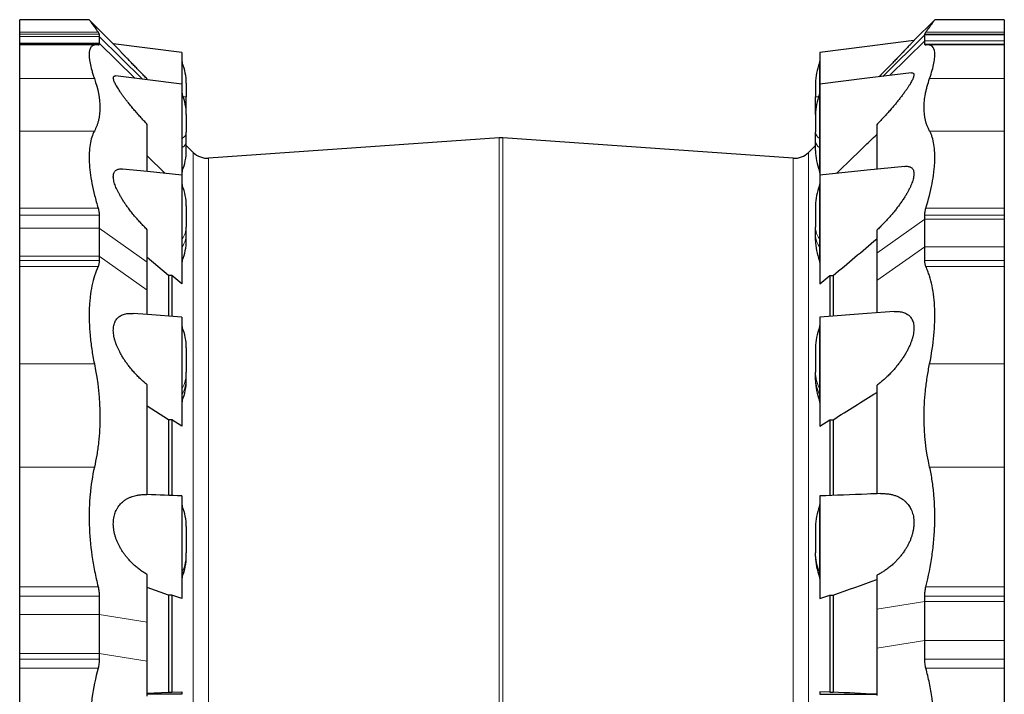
# Model space of a CAD drawing. Header units: millimetres. Extents: x 254 to 2565, y 151 to 2406.
# Tile 3 of 7: x 254 to 1002, y 731 to 1244. Entities that reach past the tile are written whole.
import ezdxf

# ---------------------------------------------------------------- set-up
doc = ezdxf.new("R2010")
doc.units = ezdxf.units.MM

msp = doc.modelspace()

# ---------------------------------------------------------------- linework, layer by layer
at = {"color": 7, "linetype": 'Continuous', "lineweight": 25}
for p, q in [((306.34, 1244.1), (253.54, 1244.1)), ((253.54, 1234.64), (253.54, 1244.1)), ((324.72, 1225.7), (306.34, 1244.08)), ((949.28, 1244.08), (933.36, 1228.17)), ((1002.07, 1244.1), (949.28, 1244.1)), ((1002.07, 1244.1), (1002.07, 1234.64)), ((253.54, 1233), (253.54, 1234.64)), ((253.54, 1231.22), (253.54, 1233)), ((253.54, 1226.25), (253.54, 1231.22)), ((314.04, 1233), (314.04, 1231.22)), ((314.04, 1231.22), (314.04, 1226.25)), ((941.57, 1232.51), (941.57, 1233)), ((941.57, 1228.09), (941.57, 1232.51)), ((941.57, 1225.41), (941.57, 1228.09)), ((1002.07, 1234.64), (1002.07, 1233)), ((1002.07, 1233), (1002.07, 1232.51)), ((1002.07, 1232.51), (1002.07, 1228.09)), ((1002.07, 1228.09), (1002.07, 1225.41)), ((253.54, 1225.41), (253.54, 1226.25)), ((253.54, 1224.92), (253.54, 1225.41)), ((311.8, 1224.92), (253.54, 1224.92)), ((253.54, 1199.42), (253.54, 1224.92)), ((314.04, 1226.25), (314.04, 1225.41)), ((1002.07, 1224.92), (943.82, 1224.92)), ((1002.07, 1225.41), (1002.07, 1224.92)), ((1002.07, 1224.92), (1002.07, 1199.42)), ((253.54, 1159.32), (253.54, 1199.42)), ((350.54, 1198.38), (350.54, 1198.86)), ((1002.07, 1199.42), (1002.07, 1159.32)), ((380.2, 1195.74), (380.2, 1185.51)), ((858.52, 1195.74), (858.52, 1185.51)), ((380.2, 1178.26), (380.2, 1185.51)), ((858.52, 1178.26), (858.52, 1185.51)), ((380.2, 1171.85), (380.2, 1178.26)), ((858.52, 1171.85), (858.52, 1178.26)), ((380.2, 1171.85), (380.2, 1158.45)), ((858.52, 1171.85), (858.52, 1158.45)), ((350.54, 1128.54), (350.54, 1164.42)), ((905.07, 1164.2), (905.07, 1130.29)), ((253.54, 1100.7), (253.54, 1159.32)), ((376.86, 1152.94), (376.86, 1125.84)), ((380.2, 1151.56), (380.2, 1158.45)), ((617.96, 1154.17), (397.17, 1138.73)), ((841.54, 1138.73), (620.75, 1154.17)), ((858.52, 1151.56), (858.52, 1158.45)), ((861.86, 1152.94), (861.86, 1125.84)), ((1002.07, 1159.32), (1002.07, 1100.7)), ((380.2, 1144.49), (380.2, 1151.56)), ((385.52, 1143.09), (380.2, 1148.41)), ((858.52, 1148.41), (853.19, 1143.09)), ((858.52, 1144.49), (858.52, 1151.56)), ((364.21, 1127.13), (350.54, 1140.4)), ((253.54, 1095.28), (253.54, 1100.7)), ((380.2, 1102.52), (380.2, 1086.27)), ((858.52, 1102.52), (858.52, 1086.27)), ((1002.07, 1100.7), (1002.07, 1095.28)), ((253.54, 1085.52), (253.54, 1095.28)), ((314.04, 1095.28), (314.04, 1085.52)), ((941.57, 1092.39), (941.57, 1095.28)), ((1002.07, 1095.28), (1002.07, 1092.39)), ((253.54, 1064.11), (253.54, 1085.52)), ((314.04, 1085.52), (314.04, 1064.11)), ((380.2, 1080.4), (380.2, 1086.27)), ((858.52, 1080.4), (858.52, 1086.27)), ((941.57, 1071.37), (941.57, 1092.39)), ((1002.07, 1092.39), (1002.07, 1071.37)), ((350.54, 1059.7), (350.54, 1084.27)), ((380.2, 1076.18), (380.2, 1080.4)), ((858.52, 1076.18), (858.52, 1080.4)), ((905.07, 1083.88), (905.07, 1066.56)), ((376.86, 1074.02), (376.86, 1043.04)), ((861.86, 1074.02), (861.86, 1043.04)), ((941.57, 1060.97), (941.57, 1071.37)), ((1002.07, 1071.37), (1002.07, 1060.97)), ((253.54, 1060.97), (253.54, 1064.11)), ((314.04, 1064.11), (314.04, 1060.97)), ((366.75, 1049.44), (350.54, 1063.08)), ((905.07, 1066.56), (905.07, 1045.56)), ((253.54, 1056.3), (253.54, 1060.97)), ((253.54, 982.32), (253.54, 1056.3)), ((350.54, 1038.28), (350.54, 1059.7)), ((1002.07, 1060.97), (1002.07, 1056.3)), ((1002.07, 1056.3), (1002.07, 982.32)), ((369.23, 1049.45), (366.75, 1049.44)), ((366.75, 1049.44), (366.75, 1018.62)), ((369.23, 1049.45), (369.23, 1018.43)), ((376.86, 1043.04), (369.23, 1049.45)), ((861.86, 1043.04), (869.48, 1049.45)), ((869.48, 1049.45), (869.48, 1018.43)), ((869.48, 1049.45), (871.96, 1049.44)), ((871.96, 1049.44), (871.96, 1018.62)), ((905.07, 1045.56), (905.07, 1021.09)), ((350.54, 1019.82), (350.54, 1038.28)), ((380.2, 994.53), (380.2, 976.01)), ((858.52, 994.53), (858.52, 976.01)), ((253.54, 903.61), (253.54, 982.32)), ((1002.07, 982.32), (1002.07, 903.61)), ((380.2, 971.75), (380.2, 976.01)), ((858.52, 971.75), (858.52, 976.01)), ((350.54, 882.79), (350.54, 966.24)), ((380.2, 969.8), (380.2, 971.75)), ((858.52, 969.8), (858.52, 971.75)), ((905.07, 965.73), (905.07, 883.46)), ((376.86, 958.23), (376.86, 934.98)), ((861.86, 958.23), (861.86, 934.98)), ((366.75, 939.76), (350.54, 949.96)), ((369.23, 939.78), (366.75, 939.76)), ((366.75, 939.76), (366.75, 882.17)), ((369.23, 939.78), (369.23, 882.07)), ((376.86, 934.98), (369.23, 939.78)), ((861.86, 934.98), (869.48, 939.78)), ((869.48, 939.78), (869.48, 882.07)), ((869.48, 939.78), (871.96, 939.76)), ((871.96, 939.76), (871.96, 882.17)), ((253.54, 812.71), (253.54, 903.61)), ((1002.07, 903.61), (1002.07, 812.71)), ((380.2, 858.45), (380.2, 838.49)), ((858.52, 858.45), (858.52, 838.49)), ((380.2, 836.25), (380.2, 838.49)), ((858.52, 836.25), (858.52, 838.49)), ((380.2, 835.74), (380.2, 836.25)), ((858.52, 835.74), (858.52, 836.25)), ((350.54, 785.85), (350.54, 821.9)), ((376.86, 816.91), (376.86, 803.67)), ((861.86, 816.91), (861.86, 803.67)), ((905.07, 821.31), (905.07, 795.68)), ((253.54, 805.58), (253.54, 812.71)), ((366.75, 806.36), (350.54, 812.11)), ((1002.07, 812.71), (1002.07, 805.58)), ((253.54, 791.56), (253.54, 805.58)), ((314.04, 805.58), (314.04, 791.56)), ((369.23, 806.38), (366.75, 806.36)), ((366.75, 806.36), (366.75, 732.47)), ((376.86, 803.67), (369.23, 806.38)), ((369.23, 806.38), (369.23, 732.45)), ((861.86, 803.67), (869.48, 806.38)), ((869.48, 806.38), (871.96, 806.36)), ((869.48, 806.38), (869.48, 732.45)), ((871.96, 806.36), (871.96, 732.47)), ((941.57, 801.39), (941.57, 805.58)), ((941.57, 771.81), (941.57, 801.39)), ((1002.07, 805.58), (1002.07, 801.39)), ((1002.07, 801.39), (1002.07, 771.81)), ((905.07, 795.68), (905.07, 766.1)), ((253.54, 761.89), (253.54, 791.56)), ((314.04, 791.56), (314.04, 761.89)), ((350.54, 756.17), (350.54, 785.85)), ((941.57, 757.65), (941.57, 771.81)), ((1002.07, 771.81), (1002.07, 757.65)), ((905.07, 766.1), (905.07, 730)), ((253.54, 757.65), (253.54, 761.89)), ((253.54, 750.69), (253.54, 757.65)), ((314.04, 761.89), (314.04, 757.65)), ((350.54, 729.39), (350.54, 756.17)), ((1002.07, 757.65), (1002.07, 750.69)), ((253.54, 656.38), (253.54, 750.69)), ((1002.07, 750.69), (1002.07, 656.38)), ((350.54, 731.71), (366.75, 732.47)), ((376.86, 730.87), (350.54, 730.89)), ((366.75, 732.47), (369.23, 732.45)), ((369.23, 732.45), (376.86, 732.81)), ((376.86, 732.81), (376.86, 730.87)), ((869.48, 732.45), (861.86, 732.81)), ((861.86, 732.81), (861.86, 730.87)), ((861.86, 730.87), (905.07, 730.9)), ((869.48, 732.45), (871.96, 732.47))]:
    msp.add_line(p, q, dxfattribs=at)
at = {"color": 8, "linetype": 'Continuous', "lineweight": 18}
for p, q in [((253.54, 1234.64), (313.14, 1234.64)), ((253.54, 1233), (314.04, 1233)), ((253.54, 1231.22), (314.04, 1231.22)), ((346.86, 1198.8), (314.04, 1231.22)), ((941.57, 1232.51), (909.66, 1200.96)), ((941.57, 1228.09), (914.74, 1201.58)), ((1002.07, 1233), (941.57, 1233)), ((1002.07, 1232.51), (941.57, 1232.51)), ((941.57, 1228.09), (1002.07, 1228.09)), ((1002.07, 1234.64), (942.47, 1234.64)), ((253.54, 1226.25), (314.04, 1226.25)), ((253.54, 1225.41), (314.04, 1225.41)), ((341.11, 1199.5), (314.04, 1226.25)), ((1002.07, 1225.41), (941.57, 1225.41)), ((377.16, 1211.03), (377.16, 1187.14)), ((861.55, 1211.03), (861.55, 1187.14)), ((253.54, 1199.42), (310.3, 1199.42)), ((1002.07, 1199.42), (945.32, 1199.42)), ((377.16, 1187.14), (377.16, 1153.73)), ((377.79, 1185.51), (380.2, 1185.51)), ((860.92, 1185.51), (858.52, 1185.51)), ((861.55, 1187.14), (861.55, 1153.73)), ((379.68, 1178.26), (380.2, 1178.26)), ((859.03, 1178.26), (858.52, 1178.26)), ((253.54, 1159.32), (310.3, 1159.32)), ((377.16, 1153.73), (377.16, 1146.83)), ((617.96, 240.59), (617.96, 1154.17)), ((620.75, 1154.17), (620.75, 240.59)), ((861.55, 1153.73), (861.55, 1146.83)), ((1002.07, 1159.32), (945.32, 1159.32)), ((377.16, 1146.83), (377.16, 1129.2)), ((861.55, 1146.83), (861.55, 1129.2)), ((385.52, 1143.09), (385.52, 251.67)), ((397.17, 1138.73), (397.17, 256.03)), ((841.54, 1138.73), (841.54, 256.03)), ((853.19, 1143.09), (853.19, 251.67)), ((377.16, 1117.8), (377.16, 1077.28)), ((861.55, 1117.8), (861.55, 1077.28)), ((253.54, 1100.7), (313.14, 1100.7)), ((1002.07, 1100.7), (942.47, 1100.7)), ((253.54, 1095.28), (314.04, 1095.28)), ((1002.07, 1095.28), (941.57, 1095.28)), ((314.04, 1085.52), (253.54, 1085.52)), ((314.04, 1085.52), (350.54, 1059.7)), ((941.57, 1092.39), (905.07, 1066.56)), ((1002.07, 1092.39), (941.57, 1092.39)), ((377.16, 1077.28), (377.16, 1071.42)), ((377.16, 1071.42), (377.16, 1060.9)), ((861.55, 1077.28), (861.55, 1071.42)), ((861.55, 1071.42), (861.55, 1060.9)), ((941.57, 1071.37), (905.07, 1045.56)), ((941.57, 1071.37), (1002.07, 1071.37)), ((253.54, 1064.11), (314.04, 1064.11)), ((314.04, 1064.11), (350.54, 1038.28)), ((253.54, 1060.97), (314.04, 1060.97)), ((253.54, 1056.3), (313.14, 1056.3)), ((1002.07, 1060.97), (941.57, 1060.97)), ((1002.07, 1056.3), (942.47, 1056.3)), ((377.16, 1009.81), (377.16, 963.65)), ((861.55, 1009.81), (861.55, 963.65)), ((253.54, 982.32), (310.3, 982.32)), ((1002.07, 982.32), (945.32, 982.32)), ((377.16, 963.65), (377.16, 959.39)), ((377.16, 959.39), (377.16, 954.51)), ((861.55, 963.65), (861.55, 959.39)), ((861.55, 959.39), (861.55, 954.51)), ((253.54, 903.61), (310.3, 903.61)), ((1002.07, 903.61), (945.32, 903.61)), ((377.16, 873.74), (377.16, 823.95)), ((861.55, 873.74), (861.55, 823.95)), ((377.16, 823.95), (377.16, 821.71)), ((861.55, 823.95), (861.55, 821.71)), ((377.16, 821.71), (377.16, 820.46)), ((861.55, 821.71), (861.55, 820.46)), ((253.54, 812.71), (313.14, 812.71)), ((1002.07, 812.71), (942.47, 812.71)), ((253.54, 805.58), (314.04, 805.58)), ((941.57, 801.39), (905.07, 795.68)), ((1002.07, 805.58), (941.57, 805.58)), ((1002.07, 801.39), (941.57, 801.39)), ((314.04, 791.56), (253.54, 791.56)), ((314.04, 791.56), (350.54, 785.85)), ((941.57, 771.81), (905.07, 766.1)), ((941.57, 771.81), (1002.07, 771.81)), ((253.54, 761.89), (314.04, 761.89)), ((253.54, 757.65), (314.04, 757.65)), ((314.04, 761.89), (350.54, 756.17)), ((1002.07, 757.65), (941.57, 757.65)), ((253.54, 750.69), (313.14, 750.69)), ((1002.07, 750.69), (942.47, 750.69))]:
    msp.add_line(p, q, dxfattribs=at)
at = {"color": 7, "linetype": 'Continuous', "lineweight": 25, "flags": 128}
for points in [[(933.36, 1228.18), (897.88, 1223.65), (861.86, 1219.04)], [(376.86, 1219.04), (350.58, 1222.4), (324.72, 1225.71)], [(376.86, 1195.15), (350.58, 1198.35), (326.48, 1201.28)], [(931.6, 1203.63), (897.88, 1199.53), (861.86, 1195.15)], [(376.86, 1125.82), (350.58, 1128.54), (331.65, 1130.49)], [(926.45, 1132.5), (897.88, 1129.55), (861.86, 1125.82)], [(376.86, 1017.83), (350.58, 1019.8), (339.75, 1020.62)], [(918.34, 1022.07), (897.88, 1020.54), (861.86, 1017.83)]]:
    msp.add_lwpolyline(points, dxfattribs=at)
at = {"color": 7, "linetype": 'Continuous', "lineweight": 25}
for centre, radius, start, end in [((380.86, 1212.56), 4, 180, 202.46627), ((340.2, 1195.74), 40, 0, 22.46627), ((898.52, 1195.74), 40, 157.53373, 180), ((857.86, 1212.56), 4, 337.53373, 0), ((380.86, 1188.66), 4, 180, 202.46627), ((340.2, 1171.85), 40, 0, 22.46627), ((898.52, 1171.85), 40, 157.53373, 180), ((857.86, 1188.66), 4, 337.53373, 0), ((619.36, 1134.22), 20, 86, 94), ((340.2, 1144.49), 40, 337.53373, 0), ((396.13, 1153.7), 15, 225, 274), ((842.59, 1153.7), 15, 266, 315), ((898.52, 1144.49), 40, 180, 202.46627), ((380.86, 1127.67), 4, 157.53373, 180), ((857.86, 1127.67), 4, 0, 22.46627), ((380.86, 1119.33), 4, 180, 202.46627), ((340.2, 1102.52), 40, 0, 22.46627), ((898.52, 1102.52), 40, 157.53373, 180), ((857.86, 1119.33), 4, 337.53373, 0), ((340.2, 1076.18), 40, 337.53373, 0), ((898.52, 1076.18), 40, 180, 202.46627), ((380.86, 1059.37), 4, 157.53373, 180), ((857.86, 1059.37), 4, 0, 22.46627), ((380.86, 1011.34), 4, 180, 202.46627), ((857.86, 1011.34), 4, 337.53373, 0), ((340.2, 994.53), 40, 0, 22.46627), ((898.52, 994.53), 40, 157.53373, 180), ((340.2, 969.8), 40, 337.53373, 0), ((898.52, 969.8), 40, 180, 202.46627), ((380.86, 952.98), 4, 157.53373, 180), ((857.86, 952.98), 4, 0, 22.46627), ((380.86, 875.27), 4, 180, 202.46627), ((340.2, 858.45), 40, 0, 22.46627), ((898.52, 858.45), 40, 157.53373, 180), ((857.86, 875.27), 4, 337.53373, 0), ((340.2, 835.74), 40, 337.53373, 0), ((898.52, 835.74), 40, 180, 202.46627), ((380.86, 818.93), 4, 157.53373, 180), ((857.86, 818.93), 4, 0, 22.46627)]:
    msp.add_arc(centre, radius, start, end, dxfattribs=at)
at = {"color": 8, "linetype": 'Continuous', "lineweight": 18}
for centre, radius, start, end in [((377.48, 1153.19), 0.629, 120.75644, 173.78555), ((373.94, 1159.13), 6.29, 300.75644, 353.78555), ((864.77, 1159.13), 6.29, 186.21445, 239.24356), ((861.23, 1153.19), 0.629, 6.21445, 59.24356), ((377.48, 1146.29), 0.629, 120.75644, 173.78555), ((373.94, 1152.24), 6.29, 300.75644, 353.78555), ((864.77, 1152.24), 6.29, 186.21445, 239.24356), ((861.23, 1146.29), 0.629, 6.21445, 59.24356), ((364.62, 1086.53), 15.58, 323.61321, 359.04767), ((874.1, 1086.53), 15.58, 180.95233, 216.38679), ((364.62, 1080.66), 15.58, 323.61321, 359.04767), ((874.1, 1080.66), 15.58, 180.95233, 216.38679), ((378.41, 1076.36), 1.56, 143.61321, 179.04767), ((378.41, 1070.49), 1.56, 143.61321, 179.04767), ((860.3, 1076.36), 1.56, 0.95233, 36.38679), ((860.3, 1070.49), 1.56, 0.95233, 36.38679), ((353.09, 976.11), 27.11, 332.62425, 359.79008), ((885.63, 976.11), 27.11, 180.20992, 207.37575), ((353.09, 971.85), 27.11, 332.62425, 359.79008), ((885.63, 971.85), 27.11, 180.20992, 207.37575), ((379.57, 962.4), 2.71, 152.62425, 179.79008), ((379.57, 958.14), 2.71, 152.62425, 179.79008), ((859.15, 962.4), 2.71, 0.20992, 27.37575), ((859.15, 958.14), 2.71, 0.20992, 27.37575), ((343.76, 838.51), 36.44, 336.44592, 359.96328), ((894.95, 838.51), 36.44, 180.03672, 203.55408), ((343.76, 836.27), 36.44, 336.44592, 359.96328), ((894.95, 836.27), 36.44, 180.03672, 203.55408), ((380.5, 822.49), 3.64, 156.44592, 179.96328), ((858.21, 822.49), 3.64, 0.03672, 23.55408), ((380.5, 820.25), 3.64, 156.44592, 179.96328), ((858.21, 820.25), 3.64, 0.03672, 23.55408)]:
    msp.add_arc(centre, radius, start, end, dxfattribs=at)
at = {"color": 7, "linetype": 'Continuous', "lineweight": 25}
for points, knots in [([(306.34, 1244.08), (306.34, 1244.08), (306.32, 1244.11), (306.42, 1243.97), (306.64, 1243.66), (307, 1243.16), (307.5, 1242.47), (308.13, 1241.59), (308.9, 1240.52), (309.8, 1239.27), (310.81, 1237.87), (311.92, 1236.34), (312.73, 1235.21), (313.14, 1234.64)], [0, 0, 0, 0, 0.025615, 0.122316, 0.219103, 0.31589, 0.412593, 0.512112, 0.61172, 0.711331, 0.810855, 0.905356, 1, 1, 1, 1]), ([(942.47, 1234.64), (942.89, 1235.22), (943.73, 1236.38), (944.85, 1237.92), (945.85, 1239.31), (946.73, 1240.54), (947.5, 1241.6), (948.13, 1242.49), (948.63, 1243.19), (949, 1243.69), (949.21, 1243.99), (949.3, 1244.12), (949.28, 1244.09), (949.28, 1244.08)], [0, 0, 0, 0, 0.0971928, 0.1944638, 0.2917313, 0.3889194, 0.4888307, 0.588834, 0.688835, 0.7887433, 0.8859803, 0.9833049, 1, 1, 1, 1]), ([(313.14, 1234.64), (313.44, 1234.24), (313.66, 1233.89), (313.97, 1233.35), (314.04, 1233.14), (314.04, 1233)], [0, 0, 0, 0, 0.5, 0.5, 1, 1, 1, 1]), ([(933.36, 1228.17), (933.36, 1228.17), (933.37, 1228.18), (933.25, 1228.05), (933.01, 1227.79), (932.66, 1227.43), (932.24, 1226.98), (931.72, 1226.44), (931.04, 1225.72), (930.16, 1224.79), (929.05, 1223.62), (927.82, 1222.32), (926.49, 1220.93), (925.1, 1219.48), (923.67, 1217.98), (921.91, 1216.14), (919.79, 1213.94), (917.5, 1211.56), (915.35, 1209.35), (913.37, 1207.3), (911, 1204.87), (908.83, 1202.65), (907.31, 1201.1), (906.84, 1200.62)], [0, 0, 0, 0, 0.019608, 0.056139, 0.092673, 0.125984, 0.159298, 0.193381, 0.227467, 0.27548, 0.323504, 0.37287, 0.422244, 0.469648, 0.517099, 0.564517, 0.637551, 0.710598, 0.766259, 0.821952, 0.87762, 0.962531, 1, 1, 1, 1]), ([(941.57, 1233), (941.57, 1233.14), (941.65, 1233.35), (941.95, 1233.89), (942.18, 1234.24), (942.47, 1234.64)], [0, 0, 0, 0, 0.5, 0.5, 1, 1, 1, 1]), ([(313.14, 1224.82), (311.18, 1225.11), (309.63, 1224.8), (307.94, 1223.43), (307.49, 1222.81), (306.97, 1221.66), (306.82, 1221.23), (306.64, 1220.53), (306.59, 1220.29), (306.5, 1219.78), (306.46, 1219.52), (306.18, 1217.08), (306.39, 1214.34), (307.35, 1209.37), (307.79, 1207.57), (308.61, 1204.66), (308.91, 1203.65), (309.56, 1201.58), (309.92, 1200.51), (310.3, 1199.42)], [0, 0, 0, 0, 0.25, 0.25, 0.375, 0.375, 0.4375, 0.4375, 0.46875, 0.46875, 0.5, 0.5, 0.75, 0.75, 0.875, 0.875, 0.9375, 0.9375, 1, 1, 1, 1]), ([(314.04, 1225.41), (314.04, 1225.16), (313.97, 1225), (313.66, 1224.8), (313.44, 1224.78), (313.14, 1224.82)], [0, 0, 0, 0, 0.5, 0.5, 1, 1, 1, 1]), ([(350.54, 1198.86), (349.68, 1199.74), (347.95, 1201.51), (345.4, 1204.13), (342.86, 1206.74), (340.36, 1209.32), (337.91, 1211.86), (335.78, 1214.08), (333.95, 1215.99), (332.41, 1217.61), (330.94, 1219.15), (329.64, 1220.51), (328.53, 1221.68), (327.59, 1222.68), (326.74, 1223.57), (326.07, 1224.28), (325.56, 1224.82), (325.18, 1225.22), (324.91, 1225.51), (324.74, 1225.68), (324.73, 1225.7), (324.72, 1225.7)], [0, 0, 0, 0, 0.071513, 0.1430688, 0.2145678, 0.2883244, 0.3621497, 0.4358676, 0.4884777, 0.5410822, 0.5946546, 0.6482168, 0.691861, 0.7354987, 0.780275, 0.8250426, 0.8603585, 0.895671, 0.9319695, 0.9682657, 1, 1, 1, 1]), ([(942.47, 1224.82), (942.18, 1224.78), (941.95, 1224.8), (941.65, 1225), (941.57, 1225.16), (941.57, 1225.41)], [0, 0, 0, 0, 0.5, 0.5, 1, 1, 1, 1]), ([(945.32, 1199.42), (946.84, 1203.81), (947.92, 1207.66), (948.9, 1212.63), (949.11, 1214.15), (949.27, 1216.22), (949.29, 1216.88), (949.28, 1217.81), (949.27, 1218.11), (949.24, 1218.69), (949.22, 1218.97), (948.94, 1221.41), (948.25, 1222.94), (946.57, 1224.33), (945.9, 1224.64), (944.73, 1224.88), (944.31, 1224.92), (943.43, 1224.93), (942.96, 1224.89), (942.47, 1224.82)], [0, 0, 0, 0, 0.25, 0.25, 0.375, 0.375, 0.4375, 0.4375, 0.46875, 0.46875, 0.5, 0.5, 0.75, 0.75, 0.875, 0.875, 0.9375, 0.9375, 1, 1, 1, 1]), ([(376.86, 1219.04), (376.86, 1219.02), (376.86, 1218.98), (376.86, 1218.61), (376.86, 1218.03), (376.86, 1217.21), (376.86, 1216.16), (376.86, 1214.89), (376.86, 1213.42), (376.86, 1211.76), (376.86, 1209.9), (376.86, 1207.86), (376.86, 1205.68), (376.86, 1203.36), (376.86, 1200.89), (376.86, 1198.3), (376.86, 1196.4), (376.86, 1195.37), (376.86, 1195.23)], [0, 0, 0, 0, 0.064852, 0.131864, 0.197021, 0.262179, 0.329233, 0.396287, 0.46141, 0.526534, 0.593551, 0.660567, 0.725666, 0.790764, 0.857751, 0.924738, 0.989975, 1, 1, 1, 1]), ([(861.86, 1219.04), (861.86, 1219.02), (861.86, 1218.98), (861.86, 1218.61), (861.86, 1218.03), (861.86, 1217.21), (861.86, 1216.16), (861.86, 1214.89), (861.86, 1213.42), (861.86, 1211.76), (861.86, 1209.9), (861.86, 1207.86), (861.86, 1205.68), (861.86, 1203.36), (861.86, 1200.89), (861.86, 1198.3), (861.86, 1196.4), (861.86, 1195.37), (861.86, 1195.23)], [0, 0, 0, 0, 0.064852, 0.131864, 0.197021, 0.262179, 0.329233, 0.396287, 0.46141, 0.526534, 0.593551, 0.660567, 0.725666, 0.790764, 0.857751, 0.924738, 0.989975, 1, 1, 1, 1]), ([(310.3, 1199.42), (313.1, 1191.35), (314.53, 1183.95), (314.55, 1173.9), (314.2, 1170.72), (313.31, 1166.96), (313.1, 1166.22), (312.66, 1164.77), (312.41, 1164.06), (311.62, 1161.96), (311, 1160.61), (310.3, 1159.32)], [0, 0, 0, 0, 0.5, 0.5, 0.75, 0.75, 0.8125, 0.8125, 0.875, 0.875, 1, 1, 1, 1]), ([(350.54, 1164.42), (349.67, 1165.36), (347.91, 1167.23), (345.31, 1170.08), (342.76, 1172.95), (340.28, 1175.85), (337.87, 1178.74), (335.76, 1181.36), (333.94, 1183.71), (332.39, 1185.78), (330.92, 1187.81), (329.63, 1189.68), (328.52, 1191.39), (327.57, 1192.92), (326.73, 1194.39), (326, 1195.79), (325.4, 1197.11), (324.97, 1198.3), (324.73, 1199.32), (324.7, 1200.13), (324.87, 1200.74), (325.24, 1201.13), (325.77, 1201.32), (326.25, 1201.29), (326.48, 1201.27)], [0, 0, 0, 0, 0.060252, 0.120757, 0.181328, 0.241825, 0.302157, 0.362294, 0.406389, 0.450585, 0.494745, 0.538793, 0.575497, 0.612317, 0.649103, 0.685759, 0.7254, 0.765152, 0.804767, 0.844494, 0.884363, 0.924103, 0.962331, 1, 1, 1, 1]), ([(931.6, 1203.62), (931.63, 1203.63), (931.95, 1203.7), (932.42, 1203.64), (932.96, 1203.42), (933.29, 1202.97), (933.41, 1202.29), (933.31, 1201.4), (933.02, 1200.33), (932.54, 1199.11), (931.91, 1197.78), (931.11, 1196.29), (930.15, 1194.66), (929.03, 1192.9), (927.8, 1191.07), (926.39, 1189.08), (924.81, 1186.92), (923.04, 1184.62), (921.18, 1182.28), (919.27, 1179.94), (917.19, 1177.47), (914.94, 1174.88), (912.53, 1172.17), (910.08, 1169.48), (907.59, 1166.82), (905.91, 1165.07), (905.07, 1164.2)], [0, 0, 0, 0, 0.004121, 0.042369, 0.08072, 0.118938, 0.157315, 0.195834, 0.234219, 0.270206, 0.306297, 0.342311, 0.381272, 0.420371, 0.459513, 0.498532, 0.54466, 0.590921, 0.637273, 0.683619, 0.729818, 0.783766, 0.837817, 0.891924, 0.946016, 1, 1, 1, 1]), ([(945.32, 1159.32), (942.51, 1164.5), (941.08, 1170.43), (941.07, 1180.47), (941.42, 1184.01), (942.31, 1188.68), (942.51, 1189.63), (942.96, 1191.53), (943.2, 1192.5), (944, 1195.42), (944.62, 1197.4), (945.32, 1199.42)], [0, 0, 0, 0, 0.5, 0.5, 0.75, 0.75, 0.8125, 0.8125, 0.875, 0.875, 1, 1, 1, 1]), ([(376.86, 1195.13), (376.86, 1195.13), (376.86, 1195.12), (376.86, 1194.84), (376.86, 1194.32), (376.86, 1193.57), (376.86, 1192.58), (376.86, 1191.37), (376.86, 1189.96), (376.86, 1188.35), (376.86, 1186.54), (376.86, 1184.54), (376.86, 1182.4), (376.86, 1180.12), (376.86, 1177.68), (376.86, 1175.13), (376.86, 1172.5), (376.86, 1169.8), (376.86, 1167.02), (376.86, 1164.2), (376.86, 1161.38), (376.86, 1158.56), (376.86, 1155.73), (376.86, 1153.87), (376.86, 1152.94)], [0, 0, 0, 0, 0.0324749, 0.0791448, 0.1245097, 0.1698745, 0.2165561, 0.2632379, 0.3086277, 0.354018, 0.4007286, 0.4474397, 0.4928062, 0.5381728, 0.5848579, 0.6315428, 0.6768917, 0.7222402, 0.7689048, 0.815569, 0.8610145, 0.9064598, 0.9532299, 1, 1, 1, 1]), ([(861.86, 1195.13), (861.86, 1195.13), (861.86, 1195.12), (861.86, 1194.84), (861.86, 1194.32), (861.86, 1193.57), (861.86, 1192.58), (861.86, 1191.37), (861.86, 1189.96), (861.86, 1188.35), (861.86, 1186.54), (861.86, 1184.54), (861.86, 1182.4), (861.86, 1180.12), (861.86, 1177.68), (861.86, 1175.13), (861.86, 1172.5), (861.86, 1169.8), (861.86, 1167.02), (861.86, 1164.2), (861.86, 1161.38), (861.86, 1158.56), (861.86, 1155.73), (861.86, 1153.87), (861.86, 1152.94)], [0, 0, 0, 0, 0.0324749, 0.0791448, 0.1245097, 0.1698745, 0.2165561, 0.2632379, 0.3086277, 0.354018, 0.4007286, 0.4474397, 0.4928062, 0.5381728, 0.5848579, 0.6315428, 0.6768917, 0.7222402, 0.7689048, 0.815569, 0.8610145, 0.9064598, 0.9532299, 1, 1, 1, 1]), ([(310.3, 1159.32), (308.77, 1156.5), (307.69, 1153.12), (306.72, 1147.22), (306.5, 1145.12), (306.35, 1141.74), (306.32, 1140.57), (306.33, 1138.78), (306.34, 1138.17), (306.37, 1136.94), (306.4, 1136.32), (306.67, 1130.67), (307.37, 1125.22), (309.05, 1116.46), (309.72, 1113.44), (310.89, 1108.75), (311.3, 1107.16), (312.19, 1103.96), (312.65, 1102.34), (313.14, 1100.7)], [0, 0, 0, 0, 0.25, 0.25, 0.375, 0.375, 0.4375, 0.4375, 0.46875, 0.46875, 0.5, 0.5, 0.75, 0.75, 0.875, 0.875, 0.9375, 0.9375, 1, 1, 1, 1]), ([(874.5, 1127.13), (881.38, 1133.8), (891.56, 1143.7), (901.76, 1153.59), (905.07, 1156.81)], [0, 0, 0, 0, 0.674676, 1, 1, 1, 1]), ([(942.47, 1100.7), (944.44, 1107.25), (945.98, 1113.45), (947.67, 1122.21), (948.13, 1125.04), (948.65, 1129.14), (948.8, 1130.49), (948.97, 1132.47), (949.03, 1133.12), (949.12, 1134.41), (949.16, 1135.05), (949.43, 1140.7), (949.23, 1145.18), (948.26, 1151.1), (947.83, 1152.94), (947.01, 1155.49), (946.71, 1156.31), (946.05, 1157.87), (945.7, 1158.61), (945.32, 1159.32)], [0, 0, 0, 0, 0.25, 0.25, 0.375, 0.375, 0.4375, 0.4375, 0.46875, 0.46875, 0.5, 0.5, 0.75, 0.75, 0.875, 0.875, 0.9375, 0.9375, 1, 1, 1, 1]), ([(350.54, 1084.27), (349.67, 1085.15), (347.91, 1086.91), (345.31, 1089.67), (342.76, 1092.52), (340.28, 1095.45), (337.87, 1098.45), (335.76, 1101.24), (333.94, 1103.8), (332.39, 1106.12), (330.92, 1108.45), (329.63, 1110.65), (328.52, 1112.72), (327.57, 1114.65), (326.73, 1116.54), (326, 1118.44), (325.4, 1120.31), (324.97, 1122.12), (324.73, 1123.81), (324.7, 1125.33), (324.87, 1126.67), (325.23, 1127.8), (325.78, 1128.71), (326.47, 1129.43), (327.34, 1129.98), (328.38, 1130.37), (329.59, 1130.56), (330.69, 1130.59), (331.41, 1130.5), (331.65, 1130.48)], [0, 0, 0, 0, 0.050678, 0.101567, 0.152513, 0.203396, 0.254141, 0.304721, 0.341809, 0.378982, 0.416124, 0.453172, 0.484043, 0.515013, 0.545953, 0.576784, 0.610126, 0.64356, 0.67688, 0.710293, 0.743827, 0.777252, 0.809405, 0.841647, 0.873823, 0.909756, 0.945816, 0.981916, 1, 1, 1, 1]), ([(926.45, 1132.49), (926.89, 1132.53), (927.74, 1132.6), (928.9, 1132.51), (929.96, 1132.29), (930.9, 1131.91), (931.74, 1131.34), (932.43, 1130.56), (932.96, 1129.56), (933.29, 1128.36), (933.41, 1126.94), (933.31, 1125.34), (933.02, 1123.61), (932.54, 1121.8), (931.91, 1119.94), (931.11, 1117.96), (930.15, 1115.87), (929.03, 1113.7), (927.8, 1111.51), (926.39, 1109.2), (924.81, 1106.76), (923.04, 1104.22), (921.18, 1101.71), (919.27, 1099.25), (917.19, 1096.71), (914.94, 1094.09), (912.53, 1091.42), (910.08, 1088.82), (907.59, 1086.3), (905.91, 1084.69), (905.07, 1083.88)], [0, 0, 0, 0, 0.031991, 0.062752, 0.09361, 0.124437, 0.155154, 0.187602, 0.220137, 0.252559, 0.285116, 0.317793, 0.350356, 0.380886, 0.411503, 0.442055, 0.475107, 0.508276, 0.541482, 0.574584, 0.613716, 0.652962, 0.692284, 0.731601, 0.770793, 0.81656, 0.862413, 0.908315, 0.954203, 1, 1, 1, 1]), ([(376.86, 1125.79), (376.86, 1125.8), (376.86, 1125.82), (376.86, 1125.6), (376.86, 1125.16), (376.86, 1124.47), (376.86, 1123.54), (376.86, 1122.39), (376.86, 1121.04), (376.86, 1119.49), (376.86, 1117.72), (376.86, 1115.78), (376.86, 1113.68), (376.86, 1111.43), (376.86, 1109.03), (376.86, 1106.51), (376.86, 1103.9), (376.86, 1101.22), (376.86, 1098.45), (376.86, 1095.64), (376.86, 1092.82), (376.86, 1090.01), (376.86, 1087.18), (376.86, 1084.39), (376.86, 1081.68), (376.86, 1079.04), (376.86, 1076.47), (376.86, 1074.83), (376.86, 1074.02)], [0, 0, 0, 0, 0.016951, 0.056803, 0.095519, 0.134235, 0.174075, 0.213915, 0.25264, 0.291366, 0.331216, 0.371065, 0.409812, 0.448559, 0.488434, 0.528309, 0.567036, 0.605763, 0.645615, 0.685468, 0.72418, 0.762891, 0.802726, 0.842561, 0.881355, 0.92015, 0.960075, 1, 1, 1, 1]), ([(861.86, 1125.79), (861.86, 1125.8), (861.86, 1125.82), (861.86, 1125.6), (861.86, 1125.16), (861.86, 1124.47), (861.86, 1123.54), (861.86, 1122.39), (861.86, 1121.04), (861.86, 1119.49), (861.86, 1117.72), (861.86, 1115.78), (861.86, 1113.68), (861.86, 1111.43), (861.86, 1109.03), (861.86, 1106.51), (861.86, 1103.9), (861.86, 1101.22), (861.86, 1098.45), (861.86, 1095.64), (861.86, 1092.82), (861.86, 1090.01), (861.86, 1087.18), (861.86, 1084.39), (861.86, 1081.68), (861.86, 1079.04), (861.86, 1076.47), (861.86, 1074.83), (861.86, 1074.02)], [0, 0, 0, 0, 0.016951, 0.056803, 0.095519, 0.134235, 0.174075, 0.213915, 0.25264, 0.291366, 0.331216, 0.371065, 0.409812, 0.448559, 0.488434, 0.528309, 0.567036, 0.605763, 0.645615, 0.685468, 0.72418, 0.762891, 0.802726, 0.842561, 0.881355, 0.92015, 0.960075, 1, 1, 1, 1]), ([(313.14, 1100.7), (313.44, 1099.72), (313.66, 1098.78), (313.97, 1096.97), (314.04, 1096.11), (314.04, 1095.28)], [0, 0, 0, 0, 0.5, 0.5, 1, 1, 1, 1]), ([(941.57, 1095.28), (941.57, 1096.11), (941.65, 1096.97), (941.95, 1098.78), (942.18, 1099.72), (942.47, 1100.7)], [0, 0, 0, 0, 0.5, 0.5, 1, 1, 1, 1]), ([(313.14, 1056.3), (311.18, 1051.9), (309.63, 1047.02), (307.94, 1038.95), (307.49, 1036.14), (306.97, 1031.73), (306.82, 1030.22), (306.64, 1027.92), (306.59, 1027.14), (306.5, 1025.58), (306.46, 1024.79), (306.18, 1017.68), (306.39, 1011.03), (307.35, 1000.59), (307.79, 997.03), (308.61, 991.57), (308.91, 989.74), (309.56, 986.04), (309.92, 984.18), (310.3, 982.32)], [0, 0, 0, 0, 0.25, 0.25, 0.375, 0.375, 0.4375, 0.4375, 0.46875, 0.46875, 0.5, 0.5, 0.75, 0.75, 0.875, 0.875, 0.9375, 0.9375, 1, 1, 1, 1]), ([(314.04, 1060.97), (314.04, 1060.07), (313.97, 1059.23), (313.66, 1057.68), (313.44, 1056.96), (313.14, 1056.3)], [0, 0, 0, 0, 0.5, 0.5, 1, 1, 1, 1]), ([(942.47, 1056.3), (942.18, 1056.96), (941.95, 1057.68), (941.65, 1059.23), (941.57, 1060.07), (941.57, 1060.97)], [0, 0, 0, 0, 0.5, 0.5, 1, 1, 1, 1]), ([(945.32, 982.32), (946.84, 989.79), (947.92, 997), (948.9, 1007.43), (949.11, 1010.84), (949.27, 1015.86), (949.29, 1017.52), (949.28, 1019.97), (949.27, 1020.79), (949.24, 1022.4), (949.22, 1023.2), (948.94, 1030.32), (948.25, 1036.17), (946.57, 1044.25), (945.9, 1046.83), (944.73, 1050.53), (944.31, 1051.73), (943.43, 1054.07), (942.96, 1055.2), (942.47, 1056.3)], [0, 0, 0, 0, 0.25, 0.25, 0.375, 0.375, 0.4375, 0.4375, 0.46875, 0.46875, 0.5, 0.5, 0.75, 0.75, 0.875, 0.875, 0.9375, 0.9375, 1, 1, 1, 1]), ([(350.54, 966.24), (349.67, 966.98), (347.91, 968.46), (345.31, 970.86), (342.76, 973.4), (340.28, 976.08), (337.87, 978.9), (335.76, 981.59), (333.94, 984.12), (332.39, 986.45), (330.92, 988.85), (329.63, 991.17), (328.52, 993.41), (327.57, 995.53), (326.73, 997.67), (326, 999.87), (325.4, 1002.12), (324.97, 1004.37), (324.73, 1006.56), (324.7, 1008.63), (324.87, 1010.57), (325.23, 1012.33), (325.78, 1013.89), (326.47, 1015.26), (327.34, 1016.51), (328.38, 1017.61), (329.59, 1018.55), (330.92, 1019.3), (332.43, 1019.92), (334.13, 1020.37), (336.03, 1020.64), (337.9, 1020.73), (339.17, 1020.65), (339.75, 1020.61)], [0, 0, 0, 0, 0.042821, 0.085821, 0.128869, 0.171864, 0.214741, 0.25748, 0.288819, 0.320228, 0.351613, 0.382917, 0.409002, 0.43517, 0.461314, 0.487365, 0.515538, 0.543789, 0.571943, 0.600177, 0.628512, 0.656755, 0.683923, 0.711166, 0.738355, 0.768717, 0.799186, 0.82969, 0.860099, 0.896355, 0.932715, 0.969147, 1, 1, 1, 1]), ([(918.34, 1022.06), (918.46, 1022.08), (919.45, 1022.19), (920.99, 1022.16), (922.97, 1021.99), (924.66, 1021.66), (926.26, 1021.16), (927.67, 1020.5), (928.9, 1019.71), (929.96, 1018.82), (930.9, 1017.77), (931.74, 1016.53), (932.43, 1015.07), (932.96, 1013.4), (933.29, 1011.56), (933.41, 1009.54), (933.31, 1007.39), (933.02, 1005.18), (932.54, 1002.95), (931.91, 1000.74), (931.11, 998.45), (930.15, 996.12), (929.03, 993.75), (927.8, 991.42), (926.39, 989.01), (924.81, 986.53), (923.04, 984), (921.18, 981.56), (919.27, 979.22), (917.19, 976.85), (914.94, 974.47), (912.53, 972.09), (910.08, 969.84), (907.59, 967.71), (905.91, 966.39), (905.07, 965.73)], [0, 0, 0, 0, 0.0061089, 0.0496611, 0.0813262, 0.1130616, 0.1447724, 0.176404, 0.202576, 0.2288305, 0.255058, 0.2811931, 0.3088, 0.3364811, 0.3640662, 0.391766, 0.4195685, 0.4472736, 0.4732487, 0.499298, 0.5252922, 0.5534135, 0.5816345, 0.6098865, 0.6380502, 0.6713441, 0.7047348, 0.7381908, 0.7716423, 0.8049874, 0.8439266, 0.8829394, 0.9219929, 0.9610356, 1, 1, 1, 1]), ([(376.86, 1017.82), (376.86, 1017.82), (376.86, 1017.86), (376.86, 1017.7), (376.86, 1017.32), (376.86, 1016.69), (376.86, 1015.83), (376.86, 1014.74), (376.86, 1013.44), (376.86, 1011.94), (376.86, 1010.23), (376.86, 1008.34), (376.86, 1006.29), (376.86, 1004.08), (376.86, 1001.72), (376.86, 999.22), (376.86, 996.65), (376.86, 993.99), (376.86, 991.23), (376.86, 988.42), (376.86, 985.61), (376.86, 982.8), (376.86, 979.96), (376.86, 977.16), (376.86, 974.43), (376.86, 971.78), (376.86, 969.19), (376.86, 966.7), (376.86, 964.36), (376.86, 962.17), (376.86, 960.09), (376.86, 958.85), (376.86, 958.23)], [0, 0, 0, 0, 0.0053082, 0.0400809, 0.0738648, 0.1076487, 0.1424143, 0.1771798, 0.2109549, 0.2447297, 0.279485, 0.3142401, 0.3480233, 0.3818064, 0.4165701, 0.451334, 0.4851358, 0.5189378, 0.5537232, 0.5885089, 0.6222933, 0.6560778, 0.6908441, 0.7256103, 0.7593816, 0.7931526, 0.8279036, 0.8626544, 0.8964976, 0.9303407, 0.9651704, 1, 1, 1, 1]), ([(861.86, 1017.82), (861.86, 1017.82), (861.86, 1017.86), (861.86, 1017.7), (861.86, 1017.32), (861.86, 1016.69), (861.86, 1015.83), (861.86, 1014.74), (861.86, 1013.44), (861.86, 1011.94), (861.86, 1010.23), (861.86, 1008.34), (861.86, 1006.29), (861.86, 1004.08), (861.86, 1001.72), (861.86, 999.22), (861.86, 996.65), (861.86, 993.99), (861.86, 991.23), (861.86, 988.42), (861.86, 985.61), (861.86, 982.8), (861.86, 979.96), (861.86, 977.16), (861.86, 974.43), (861.86, 971.78), (861.86, 969.19), (861.86, 966.7), (861.86, 964.36), (861.86, 962.17), (861.86, 960.09), (861.86, 958.85), (861.86, 958.23)], [0, 0, 0, 0, 0.005308, 0.040081, 0.073865, 0.107649, 0.142414, 0.17718, 0.210955, 0.24473, 0.279485, 0.31424, 0.348023, 0.381806, 0.41657, 0.451334, 0.485136, 0.518938, 0.553723, 0.588509, 0.622293, 0.656078, 0.690844, 0.72561, 0.759382, 0.793153, 0.827904, 0.862654, 0.896498, 0.930341, 0.96517, 1, 1, 1, 1]), ([(310.3, 982.32), (313.1, 968.58), (314.53, 955.13), (314.55, 935.4), (314.2, 928.9), (313.31, 920.87), (313.1, 919.27), (312.66, 916.08), (312.41, 914.5), (311.62, 909.79), (311, 906.68), (310.3, 903.61)], [0, 0, 0, 0, 0.5, 0.5, 0.75, 0.75, 0.8125, 0.8125, 0.875, 0.875, 1, 1, 1, 1]), ([(945.32, 903.61), (942.51, 915.88), (941.08, 928.59), (941.07, 948.31), (941.42, 954.99), (942.31, 963.49), (942.51, 965.19), (942.96, 968.61), (943.2, 970.32), (944, 975.45), (944.62, 978.88), (945.32, 982.32)], [0, 0, 0, 0, 0.5, 0.5, 0.75, 0.75, 0.8125, 0.8125, 0.875, 0.875, 1, 1, 1, 1]), ([(310.3, 903.61), (308.77, 896.94), (307.69, 889.97), (306.72, 879.07), (306.5, 875.36), (306.35, 869.68), (306.32, 867.76), (306.33, 864.86), (306.34, 863.89), (306.37, 861.95), (306.4, 860.98), (306.67, 852.22), (307.37, 844.38), (309.05, 832.54), (309.72, 828.57), (310.89, 822.61), (311.3, 820.62), (312.19, 816.65), (312.65, 814.68), (313.14, 812.71)], [0, 0, 0, 0, 0.25, 0.25, 0.375, 0.375, 0.4375, 0.4375, 0.46875, 0.46875, 0.5, 0.5, 0.75, 0.75, 0.875, 0.875, 0.9375, 0.9375, 1, 1, 1, 1]), ([(942.47, 812.71), (944.44, 820.59), (945.98, 828.47), (947.67, 840.3), (948.13, 844.24), (948.65, 850.16), (948.8, 852.13), (948.97, 855.09), (949.03, 856.08), (949.12, 858.04), (949.16, 859.01), (949.43, 867.77), (949.23, 875.3), (948.26, 886.22), (947.83, 889.8), (947.01, 895.08), (946.71, 896.82), (946.05, 900.25), (945.7, 901.95), (945.32, 903.61)], [0, 0, 0, 0, 0.25, 0.25, 0.375, 0.375, 0.4375, 0.4375, 0.46875, 0.46875, 0.5, 0.5, 0.75, 0.75, 0.875, 0.875, 0.9375, 0.9375, 1, 1, 1, 1]), ([(907.85, 883.57), (904.53, 883.44), (889.2, 882.83), (873.87, 882.23), (861.86, 881.76)], [0, 0, 0, 0, 0.216643, 1, 1, 1, 1]), ([(907.85, 883.57), (907.86, 883.57), (908.81, 883.65), (910.68, 883.61), (913.42, 883.42), (916.11, 882.98), (918.71, 882.28), (921, 881.4), (922.97, 880.41), (924.66, 879.36), (926.26, 878.12), (927.67, 876.78), (928.9, 875.36), (929.96, 873.89), (930.9, 872.27), (931.74, 870.47), (932.43, 868.48), (932.96, 866.31), (933.29, 864), (933.41, 861.58), (933.31, 859.09), (933.02, 856.61), (932.54, 854.19), (931.91, 851.84), (931.11, 849.48), (930.15, 847.12), (929.03, 844.78), (927.8, 842.54), (926.39, 840.27), (924.81, 837.99), (923.04, 835.73), (921.18, 833.6), (919.27, 831.61), (917.19, 829.64), (914.94, 827.73), (912.53, 825.88), (910.08, 824.2), (907.59, 822.66), (905.91, 821.76), (905.07, 821.31)], [0, 0, 0, 0, 0.0004784, 0.0379384, 0.0754419, 0.1129015, 0.1502597, 0.1874953, 0.2145678, 0.2417004, 0.268812, 0.2958558, 0.3182319, 0.3406785, 0.3631021, 0.3854466, 0.4090495, 0.4327158, 0.4563001, 0.4799824, 0.5037524, 0.5274393, 0.5496471, 0.5719183, 0.5941424, 0.618185, 0.6423129, 0.6664673, 0.6905463, 0.7190114, 0.7475592, 0.7761628, 0.8047626, 0.8332714, 0.866563, 0.8999175, 0.9333068, 0.9666869, 1, 1, 1, 1]), ([(350.54, 821.9), (349.67, 822.43), (347.91, 823.48), (345.31, 825.29), (342.76, 827.26), (340.28, 829.43), (337.87, 831.79), (335.76, 834.12), (333.94, 836.36), (332.39, 838.48), (330.92, 840.72), (329.63, 842.93), (328.52, 845.11), (327.57, 847.23), (326.73, 849.41), (326, 851.7), (325.4, 854.09), (324.97, 856.57), (324.73, 859.04), (324.7, 861.46), (324.87, 863.81), (325.23, 866.03), (325.78, 868.08), (326.47, 869.97), (327.34, 871.79), (328.38, 873.5), (329.59, 875.1), (330.92, 876.52), (332.43, 877.85), (334.13, 879.06), (336.03, 880.14), (338.01, 881.01), (340.05, 881.7), (342.34, 882.28), (344.88, 882.67), (347.58, 882.87), (349.37, 882.82), (350.21, 882.8)], [0, 0, 0, 0, 0.036414, 0.072981, 0.109588, 0.14615, 0.182612, 0.218957, 0.245607, 0.272317, 0.299006, 0.325626, 0.347809, 0.370062, 0.392294, 0.414447, 0.438405, 0.462429, 0.486371, 0.510381, 0.534476, 0.558494, 0.581597, 0.604764, 0.627885, 0.653704, 0.679615, 0.705555, 0.731414, 0.762245, 0.793166, 0.824146, 0.855123, 0.886001, 0.925523, 0.965085, 1, 1, 1, 1]), ([(376.86, 881.76), (368.1, 882.1), (359.22, 882.45), (350.34, 882.8), (350.21, 882.81)], [0, 0, 0, 0, 0.9860026, 1, 1, 1, 1]), ([(376.86, 881.75), (376.86, 881.73), (376.86, 881.7), (376.86, 881.37), (376.86, 880.81), (376.86, 880.01), (376.86, 878.98), (376.86, 877.75), (376.86, 876.3), (376.86, 874.65), (376.86, 872.8), (376.86, 870.79), (376.86, 868.63), (376.86, 866.3), (376.86, 863.84), (376.86, 861.3), (376.86, 858.66), (376.86, 855.92), (376.86, 853.12), (376.86, 850.32), (376.86, 847.5), (376.86, 844.66), (376.86, 841.85), (376.86, 839.11), (376.86, 836.43), (376.86, 833.81), (376.86, 831.3), (376.86, 828.92), (376.86, 826.69), (376.86, 824.59), (376.86, 822.65), (376.86, 820.92), (376.86, 819.37), (376.86, 818.01), (376.86, 817.28), (376.86, 816.91)], [0, 0, 0, 0, 0.0275192, 0.0574726, 0.0874263, 0.1182506, 0.149075, 0.1790229, 0.2089708, 0.239789, 0.270607, 0.3005471, 0.330487, 0.361296, 0.3921048, 0.422052, 0.4519992, 0.4828157, 0.5136323, 0.5435961, 0.5735601, 0.6043958, 0.6352317, 0.6651801, 0.6951285, 0.7259472, 0.7567659, 0.7867026, 0.8166391, 0.8474443, 0.8782493, 0.9082498, 0.9382502, 0.9691251, 1, 1, 1, 1]), ([(861.86, 881.75), (861.86, 881.73), (861.86, 881.7), (861.86, 881.37), (861.86, 880.81), (861.86, 880.01), (861.86, 878.98), (861.86, 877.75), (861.86, 876.3), (861.86, 874.65), (861.86, 872.8), (861.86, 870.79), (861.86, 868.63), (861.86, 866.3), (861.86, 863.84), (861.86, 861.3), (861.86, 858.66), (861.86, 855.92), (861.86, 853.12), (861.86, 850.32), (861.86, 847.5), (861.86, 844.66), (861.86, 841.85), (861.86, 839.11), (861.86, 836.43), (861.86, 833.81), (861.86, 831.3), (861.86, 828.92), (861.86, 826.69), (861.86, 824.59), (861.86, 822.65), (861.86, 820.92), (861.86, 819.37), (861.86, 818.01), (861.86, 817.28), (861.86, 816.91)], [0, 0, 0, 0, 0.027518, 0.057471, 0.087425, 0.118249, 0.149074, 0.179022, 0.20897, 0.239788, 0.270606, 0.300546, 0.330486, 0.361295, 0.392104, 0.422051, 0.451998, 0.482815, 0.513632, 0.543595, 0.57356, 0.604395, 0.635231, 0.66518, 0.695128, 0.725947, 0.756766, 0.786702, 0.816639, 0.847444, 0.878249, 0.90825, 0.93825, 0.969125, 1, 1, 1, 1]), ([(313.14, 812.71), (313.44, 811.53), (313.66, 810.34), (313.97, 807.97), (314.04, 806.77), (314.04, 805.58)], [0, 0, 0, 0, 0.5, 0.5, 1, 1, 1, 1]), ([(941.57, 805.58), (941.57, 806.77), (941.65, 807.97), (941.95, 810.34), (942.18, 811.53), (942.47, 812.71)], [0, 0, 0, 0, 0.5, 0.5, 1, 1, 1, 1]), ([(314.04, 757.65), (314.04, 756.44), (313.97, 755.25), (313.66, 752.93), (313.44, 751.8), (313.14, 750.69)], [0, 0, 0, 0, 0.5, 0.5, 1, 1, 1, 1]), ([(942.47, 750.69), (942.18, 751.8), (941.95, 752.93), (941.65, 755.25), (941.57, 756.44), (941.57, 757.65)], [0, 0, 0, 0, 0.5, 0.5, 1, 1, 1, 1]), ([(313.14, 750.69), (311.18, 743.28), (309.63, 735.69), (307.94, 724.01), (307.49, 720.07), (306.97, 714.09), (306.82, 712.08), (306.64, 709.05), (306.59, 708.04), (306.5, 706.02), (306.46, 705.01), (306.18, 695.93), (306.39, 687.92), (307.35, 675.99), (307.79, 672.03), (308.61, 666.12), (308.91, 664.15), (309.56, 660.24), (309.92, 658.3), (310.3, 656.38)], [0, 0, 0, 0, 0.25, 0.25, 0.375, 0.375, 0.4375, 0.4375, 0.46875, 0.46875, 0.5, 0.5, 0.75, 0.75, 0.875, 0.875, 0.9375, 0.9375, 1, 1, 1, 1]), ([(945.32, 656.38), (946.84, 664.08), (947.92, 671.9), (948.9, 683.81), (949.11, 687.8), (949.27, 693.85), (949.29, 695.87), (949.28, 698.92), (949.27, 699.94), (949.24, 701.96), (949.22, 702.97), (948.94, 712.05), (948.25, 719.98), (946.57, 731.68), (945.9, 735.54), (944.73, 741.29), (944.31, 743.19), (943.43, 746.97), (942.96, 748.83), (942.47, 750.69)], [0, 0, 0, 0, 0.25, 0.25, 0.375, 0.375, 0.4375, 0.4375, 0.46875, 0.46875, 0.5, 0.5, 0.75, 0.75, 0.875, 0.875, 0.9375, 0.9375, 1, 1, 1, 1])]:
    msp.add_open_spline(points, degree=3, knots=knots, dxfattribs=at)
for points in [[(871.96, 1049.44), (882.99, 1058.72), (894.03, 1068.01), (905.07, 1077.28)], [(871.96, 939.76), (882.99, 946.7), (894.03, 953.64), (905.07, 960.58)], [(871.96, 806.36), (882.99, 810.28), (894.03, 814.19), (905.07, 818.1)], [(905.07, 730.92), (894.03, 731.44), (882.99, 731.95), (871.96, 732.47)]]:
    msp.add_open_spline(points, degree=3, dxfattribs=at)

doc.saveas('drawing.dxf')
